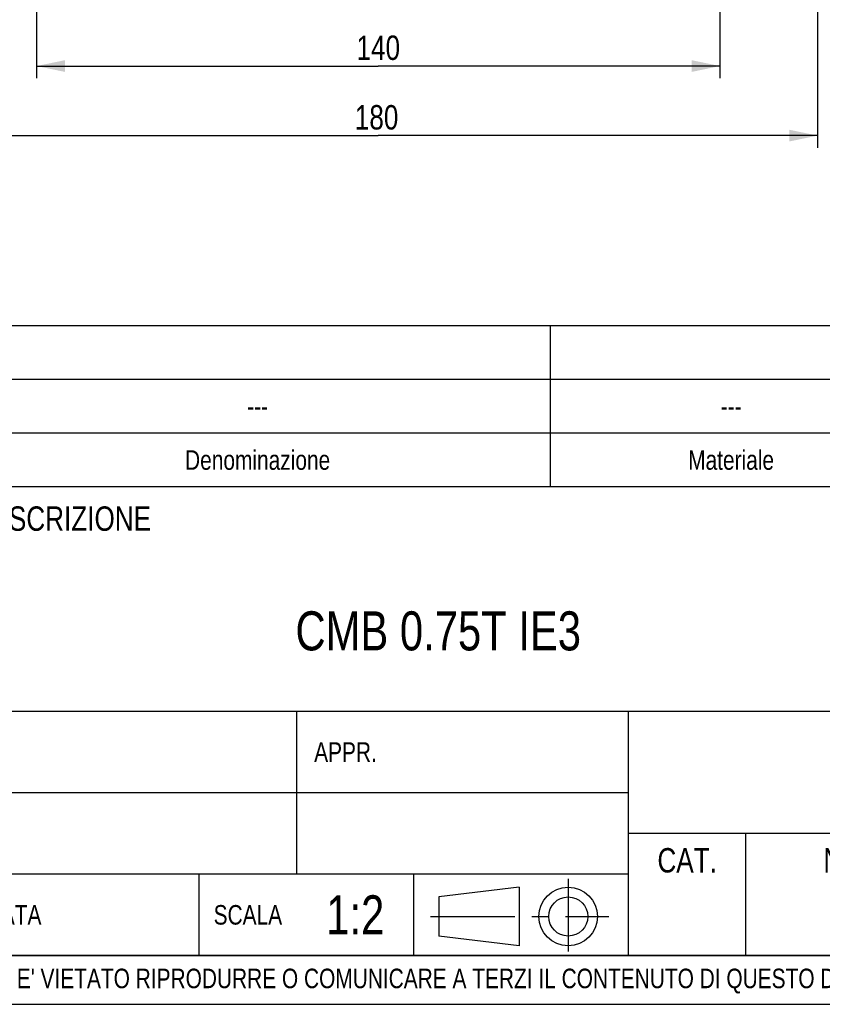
# Model space of a CAD drawing. Header units: millimetres. Extents: x 0 to 841, y 0 to 594.
# Tile 8 of 14: x 593 to 758, y 0 to 202. Entities that reach past the tile are written whole.
import ezdxf

# ---------------------------------------------------------------- set-up
doc = ezdxf.new("R2010")
doc.units = ezdxf.units.MM
doc.header["$LTSCALE"] = 46.2
doc.linetypes.add('CENTER', pattern=[0.6, 0.375, -0.075, 0.075, -0.075])
doc.layers.get('0').update_dxf_attribs({"linetype": 'CONTINUOUS'})
for name, color, linetype in [('DEFAULT_1', 7, 'CENTER'), ('DETTAGLI', 7, 'CONTINUOUS'), ('QUOTE', 7, 'CONTINUOUS')]:
    doc.layers.add(name, color=color, linetype=linetype)
doc.styles.get("Standard").update_dxf_attribs({"font": 'txt', "width": 0.8})
doc.styles.add('TEXTSTYLE_2', font='txt', dxfattribs={"width": 0.8})
doc.dimstyles.new('DIMSTYLE_2', dxfattribs={"dimtxt": 5, "dimasz": 5.8, "dimexe": 1.25, "dimexo": 1.5, "dimtad": 1, "dimdec": 3, "dimdsep": 46, "dimtxsty": 'Standard', "dimblk": '_FILLED', "dimblk1": '_FILLED', "dimblk2": '_FILLED', "dimcen": 0.09, "dimadec": 3, "dimazin": 2, "dimtp": 0.5, "dimtm": 0.5, "dimtfac": 1, "dimtdec": 3, "dimtofl": 0, "dimtmove": 0, "dimatfit": 3, "dimldrblk": '_FILLED', "dimfxl": 1, "dimtolj": 1, "dimarcsym": 0})

# ---------------------------------------------------------------- blocks, each defined once
blk = doc.blocks.new('PROIEZIONE_BL1', base_point=(695.65, 18.26))
at = {"color": 7, "linetype": 'Continuous'}
for p, q in [((695.61, 23.99), (679.14, 21.99)), ((695.61, 23.99), (695.61, 11.99)), ((679.14, 21.99), (679.14, 13.99)), ((695.61, 11.99), (679.14, 13.99))]:
    blk.add_line(p, q, dxfattribs=at)
for radius in [6, 4]:
    blk.add_circle((705.63, 17.99), radius, dxfattribs=at)
at = {"layer": 'DEFAULT_1', "color": 2, "linetype": 'CENTER'}
for p, q in [((705.63, 25.69), (705.63, 10.83)), ((677.38, 17.99), (713.92, 17.99))]:
    blk.add_line(p, q, dxfattribs=at)
blk = doc.blocks.new('_FILLED')
at = {"color": 0, "linetype": 'ByBlock'}
blk.add_solid([(0, 0), (-1, 0.207), (-1, -0.207)], dxfattribs=at)
blk = doc.blocks.new('*D9')
at = {"layer": 'QUOTE', "color": 2, "linetype": 'Continuous'}
for p, q in [((596.72, 225.17), (596.72, 189.71)), ((736.72, 225.17), (736.72, 189.71)), ((596.72, 192.21), (666.72, 192.21)), ((736.72, 192.21), (666.72, 192.21))]:
    blk.add_line(p, q, dxfattribs=at)
at = {"layer": 'QUOTE', "color": 2, "linetype": 'Continuous', "xscale": 5.8, "yscale": 5.8, "zscale": 5.8, "rotation": 180}
blk.add_blockref('_FILLED', (596.72, 192.21), dxfattribs=at)
at = {"layer": 'QUOTE', "color": 2, "linetype": 'Continuous', "xscale": 5.8, "yscale": 5.8, "zscale": 5.8}
blk.add_blockref('_FILLED', (736.72, 192.21), dxfattribs=at)
at = {"layer": 'QUOTE', "color": 2, "linetype": 'Continuous', "insert": (666.72, 198.46), "char_height": 5, "width": 16.0714, "attachment_point": 2, "line_spacing_factor": 0.9}
blk.add_mtext('140', dxfattribs=at)
blk = doc.blocks.new('*D10')
at = {"layer": 'QUOTE', "color": 2, "linetype": 'Continuous'}
for p, q in [((576.72, 230.17), (576.72, 175.46)), ((756.72, 230.17), (756.72, 175.46)), ((576.72, 177.96), (666.72, 177.96)), ((756.72, 177.96), (666.72, 177.96))]:
    blk.add_line(p, q, dxfattribs=at)
at = {"layer": 'QUOTE', "color": 2, "linetype": 'Continuous', "xscale": 5.8, "yscale": 5.8, "zscale": 5.8, "rotation": 180}
blk.add_blockref('_FILLED', (576.72, 177.96), dxfattribs=at)
at = {"layer": 'QUOTE', "color": 2, "linetype": 'Continuous', "xscale": 5.8, "yscale": 5.8, "zscale": 5.8}
blk.add_blockref('_FILLED', (756.72, 177.96), dxfattribs=at)
at = {"layer": 'QUOTE', "color": 2, "linetype": 'Continuous', "insert": (666.37, 184.21), "char_height": 5, "width": 16.0714, "attachment_point": 2, "line_spacing_factor": 0.9}
blk.add_mtext('180', dxfattribs=at)
blk = doc.blocks.new('*T26')
at = {"color": 2, "linetype": 'Continuous'}
for p, q in [((248, 96), (0, 96)), ((0, 0), (0, 96)), ((194, 50), (194, 96)), ((248, 0), (248, 96)), ((248, 50), (0, 50)), ((68, 16.66), (68, 50)), ((136, 0), (136, 50)), ((136, 33.34), (0, 33.34)), ((248, 25), (136, 25)), ((160, 0), (160, 25)), ((224, 0), (224, 25)), ((136, 16.66), (0, 16.66)), ((48, 0), (48, 16.66)), ((92, 0), (92, 16.66)), ((248, 0), (0, 0))]:
    blk.add_line(p, q, dxfattribs=at)
at = {"layer": 'DETTAGLI', "color": 2, "linetype": 'Continuous', "line_spacing_factor": 0.9, "style": 'TEXTSTYLE_2'}
for s, insert, char_height, width, attachment_point in [(' DESCRIZIONE', (0.125, 92), 5, 83, 1), ('CMB 0.75T IE3', (97, 70.5), 8, 143.73333, 2), (' DIS.', (0.125, 43.67), 4, 22.53333, 1), ('APPR.', (78, 43.67), 4, 26, 2), ('N° DISEGNO', (192, 22), 5, 73.33333, 2), ('CAT.', (148, 22), 5, 25.83333, 2), ('REV.', (236, 22), 5, 25.16667, 2), ('1:2', (80, 12.33), 8, 20.53333, 2), ('DATA', (10, 10.33), 4, 25.33333, 2), ('SCALA', (58, 10.33), 4, 30.93333, 2)]:
    blk.add_mtext(s, dxfattribs=dict(at, insert=insert, char_height=char_height, width=width, attachment_point=attachment_point))
blk = doc.blocks.new('*T28')
at = {"color": 2, "linetype": 'Continuous'}
for p, q in [((366, 33), (0, 33)), ((0, 0), (0, 33)), ((17, 0), (17, 33)), ((34, 0), (34, 33)), ((68, 0), (68, 33)), ((118, 0), (118, 33)), ((238, 0), (238, 33)), ((312, 0), (312, 33)), ((326, 0), (326, 33)), ((346, 0), (346, 33)), ((366, 0), (366, 33)), ((366, 22), (0, 22)), ((366, 11), (0, 11)), ((366, 0), (0, 0))]:
    blk.add_line(p, q, dxfattribs=at)
at = {"layer": 'DETTAGLI', "color": 2, "linetype": 'Continuous', "char_height": 4, "attachment_point": 2, "line_spacing_factor": 0.9, "style": 'TEXTSTYLE_2'}
for s, insert, width in [('kg', (319, 18.5), 10.1333), ('0', (356, 18.5), 5.8667), ('---', (8.5, 18.5), 8.8), ('---', (25.5, 18.5), 8.8), ('---', (51, 18.5), 8.8), ('---', (93, 18.5), 8.8), ('---', (178, 18.5), 8.8), ('--- ', (275, 18.5), 15.2), ('Q.tà\\PGrezzo', (336, 10.5), 31.2), ('Q.tà\\PFinito', (356, 10.5), 23.7333), ('Q.tà', (25.5, 7.5), 18.8), ('Pos.', (8.5, 7.5), 18.2667), ('N° Disegno', (51, 7.5), 53.4667), ('Codice Articolo', (93, 7.5), 69.4667), ('Denominazione', (178, 7.5), 62.2667), ('Materiale', (275, 7.5), 40), ('U.M.', (319, 7.5), 16.8)]:
    blk.add_mtext(s, dxfattribs=dict(at, insert=insert, width=width))

msp = doc.modelspace()

# ---------------------------------------------------------------- linework, layer by layer
at = {"color": 7, "linetype": 'Continuous'}
for p, q in [((10, 10), (830, 10)), ((0, 0), (840, 0))]:
    msp.add_line(p, q, dxfattribs=at)

# ---------------------------------------------------------------- block references
for name, p in [('*T28', (464, 106)), ('*T26', (582, 10))]:
    msp.add_blockref(name, p)
at = {"color": 2, "linetype": 'Continuous'}
msp.add_blockref('PROIEZIONE_BL1', (695.6506, 18.2606), dxfattribs=at)

# ---------------------------------------------------------------- texts
at = {"color": 2, "linetype": 'Continuous', "insert": (429.9178, 7.3044), "char_height": 4, "width": 601.1, "attachment_point": 1, "line_spacing_factor": 0.9, "style": 'TEXTSTYLE_2'}
msp.add_mtext("PROPRIETA' RISERVATA EBARA PUMPS EUROPE S.p.a. - A TERMINI DI LEGGE E' VIETATO RIPRODURRE O COMUNICARE A TERZI IL CONTENUTO DI QUESTO DISEGNO", dxfattribs=at)

# ---------------------------------------------------------------- dimensions: what is measured, and where the dimension line sits
at = {"layer": 'QUOTE', "color": 2, "linetype": 'Continuous'}
for base, p1, p2, picture, middle in [((576.7214, 177.9569), (756.7214, 231.6747), (576.7214, 231.6747), '*D10', (665.6586, 177.9569)), ((596.7214, 192.2093), (736.7214, 226.6747), (596.7214, 226.6747), '*D9', (666.0071, 192.2093))]:
    dim = msp.add_linear_dim(base=base, p1=p1, p2=p2, angle=180, dimstyle='DIMSTYLE_2', dxfattribs=at)
    dim.commit()
    dim.dimension.update_dxf_attribs({"geometry": picture, "text_midpoint": middle, "dimtype": 160})

doc.saveas('drawing.dxf')
